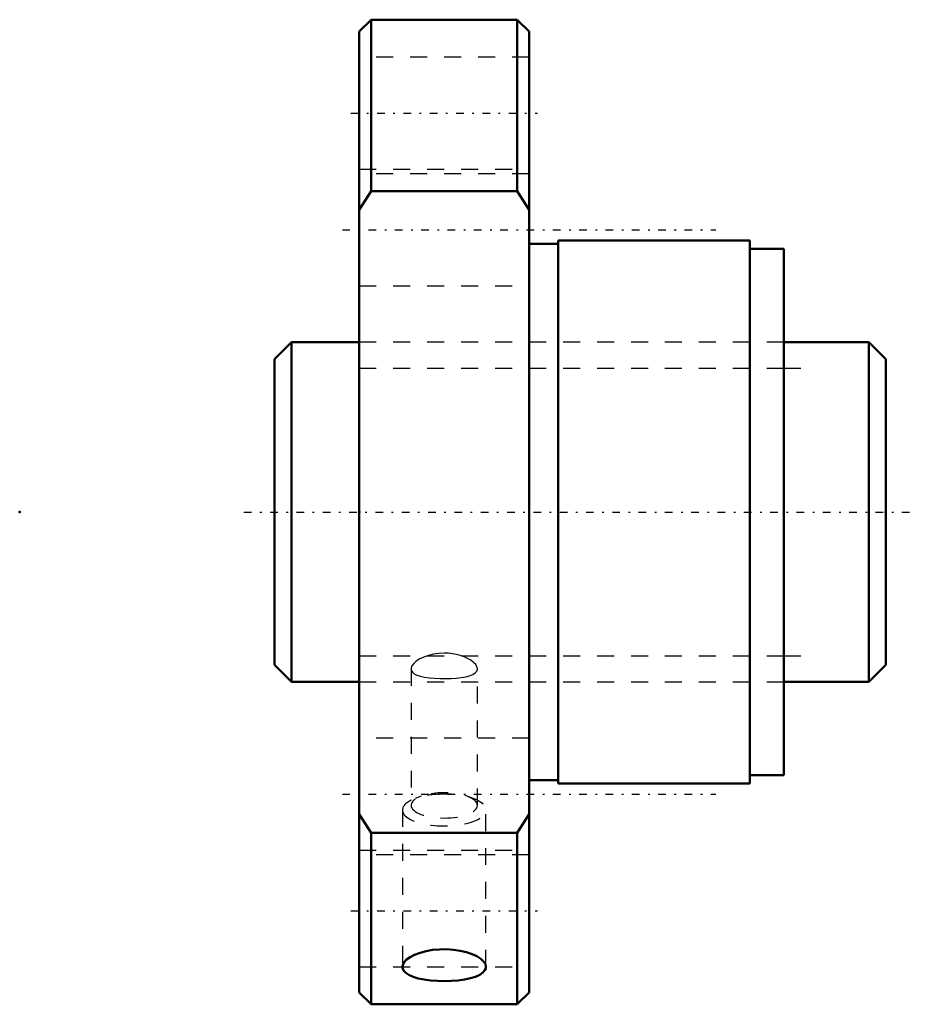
# Model space of a CAD drawing. Header units: millimetres. Extents: x -20 to 32.8, y -29 to 29.
import ezdxf

# ---------------------------------------------------------------- set-up
doc = ezdxf.new("R2010")
doc.units = ezdxf.units.MM
doc.linetypes.add('Center', pattern=[1.5, 0.45, -0.5, 0.05, -0.5])
doc.linetypes.add('Dashed', pattern=[2, 1, -1])
for name, color, linetype, lineweight in [('2d ConnectionPoints', 7, 'Continuous', 50), ('AM_0', 7, 'Continuous', 50), ('AM_5', 3, 'Continuous', 25), ('AM_7', 7, 'Center', 25), ('AM_9', 6, 'Dashed', 25)]:
    doc.layers.add(name, color=color, linetype=linetype, lineweight=lineweight)

# ---------------------------------------------------------------- blocks, each defined once
blk = doc.blocks.new('1_SDA_V_serieSDA2004V_4nut_0_in_SDA2004V_4G0_36LC0_0G000__4')
at = {"layer": 'AM_0'}
for p, q in [((0.7, 29), (0, 28.3)), ((9.3, 29), (0.7, 29)), ((0.7, 29), (0.7, 18.894)), ((10, 28.3), (9.3, 29)), ((9.3, 29), (9.3, 18.894)), ((0, 28.3), (0, -28.3)), ((10, 28.3), (10, -28.3)), ((0, 17.801), (0.7, 18.894)), ((0.7, 18.894), (9.3, 18.894)), ((9.3, 18.894), (10, 17.801)), ((11.7, 15.8), (10, 15.8)), ((11.7, 16), (11.7, -16)), ((23, 16), (11.7, 16)), ((23, 16), (23, -16)), ((25, 15.5), (23, 15.5)), ((25, 15.5), (25, -15.5)), ((23, -15.5), (25, -15.5)), ((10, -15.8), (11.7, -15.8)), ((11.7, -16), (23, -16)), ((0.7, -18.894), (0, -17.801)), ((10, -17.801), (9.3, -18.894)), ((0.7, -18.894), (0.7, -29)), ((9.3, -18.894), (0.7, -18.894)), ((9.3, -18.894), (9.3, -29)), ((0, -28.3), (0.7, -29)), ((9.3, -29), (10, -28.3)), ((0.7, -29), (9.3, -29))]:
    blk.add_line(p, q, dxfattribs=at)
for points in [[(7.458, -26.793), (7.424, -26.632), (7.32, -26.471), (7.152, -26.315), (6.922, -26.169), (6.638, -26.037), (6.307, -25.927), (5.938, -25.841), (5.543, -25.783), (5.133, -25.757), (4.72, -25.763), (4.315, -25.8), (3.93, -25.867), (3.574, -25.962), (3.259, -26.08), (2.992, -26.217), (2.782, -26.368), (2.636, -26.527), (2.556, -26.689), (2.542, -26.793)], [(2.542, -26.793), (2.546, -26.848), (2.605, -27), (2.732, -27.141), (2.922, -27.268), (3.172, -27.378), (3.473, -27.471), (3.819, -27.543), (4.198, -27.596), (4.6, -27.627), (5.013, -27.637), (5.424, -27.626), (5.823, -27.593), (6.199, -27.54), (6.541, -27.467), (6.841, -27.374), (7.088, -27.262), (7.276, -27.134), (7.4, -26.992), (7.444, -26.894), (7.458, -26.793)]]:
    blk.add_lwpolyline(points, dxfattribs=at)
at = {"layer": 'AM_7'}
for p, q in [((-0.5, 23.5), (10.5, 23.5)), ((-1, 16.617), (21, 16.617)), ((-1, -16.617), (21, -16.617)), ((-0.5, -23.5), (10.5, -23.5))]:
    blk.add_line(p, q, dxfattribs=at)
at = {"layer": 'AM_9'}
for p, q in [((10, 26.8), (0, 26.8)), ((0, 20.2), (10, 20.2)), ((10, 19.917), (0, 19.917)), ((0, 13.317), (10, 13.317)), ((25, 10), (0, 10)), ((3.05, -9.238), (3.05, -17.282)), ((6.95, -17.282), (6.95, -9.238)), ((0, -10), (25, -10)), ((10, -13.317), (0, -13.317)), ((3.642, -16.747), (3.287, -16.879)), ((6.713, -16.879), (6.358, -16.747)), ((2.542, -17.554), (2.542, -26.792)), ((7.458, -26.793), (7.458, -17.554)), ((0, -19.917), (10, -19.917)), ((10, -20.2), (0, -20.2)), ((0, -26.8), (10, -26.8))]:
    blk.add_line(p, q, dxfattribs=at)
for points in [[(5, -8.315), (4.676, -8.331), (4.362, -8.376), (4.065, -8.448), (3.795, -8.543), (3.556, -8.658), (3.357, -8.786), (3.203, -8.922), (3.101, -9.06), (3.054, -9.192), (3.05, -9.239)], [(6.95, -9.239), (6.929, -9.125), (6.855, -8.992), (6.73, -8.857), (6.559, -8.727), (6.341, -8.604), (6.086, -8.497), (5.797, -8.41), (5.485, -8.35), (5.244, -8.324), (5, -8.315)], [(3.05, -9.239), (3.061, -9.316), (3.122, -9.427), (3.234, -9.524), (3.395, -9.606), (3.6, -9.673), (3.848, -9.726), (4.129, -9.765), (4.436, -9.791), (4.76, -9.805), (5.085, -9.807), (5.407, -9.799), (5.716, -9.78), (6.004, -9.748), (6.268, -9.704), (6.496, -9.645), (6.686, -9.569), (6.827, -9.478), (6.915, -9.372), (6.95, -9.253), (6.95, -9.239)]]:
    blk.add_lwpolyline(points, dxfattribs=at)
for centre, major_axis, start_param, end_param in [((5, -17.554), (2.459, 0), 3.141593, 7.853982), ((5, -17.554), (2.459, 0), 1.570796, 3.141593), ((5, -17.282), (1.95, 0), 0, 3.141593), ((5, -17.282), (1.95, 0), 3.141593, 6.283185)]:
    blk.add_ellipse(centre, major_axis=major_axis, ratio=0.382683, start_param=start_param, end_param=end_param, dxfattribs=at)
blk = doc.blocks.new('2_000SDA2004V_40Shaft_0_in_SDA2004V_4G0_36LC0_0G000__4')
at = {"layer": 'AM_0'}
for p, q in [((-4, 10), (-5, 9)), ((0, 10), (-4, 10)), ((-4, 10), (-4, -10)), ((30, 10), (25, 10)), ((31, 9), (30, 10)), ((30, 10), (30, -10)), ((-5, 9), (-5, -9)), ((31, 9), (31, -9)), ((-5, -9), (-4, -10)), ((30, -10), (31, -9)), ((-4, -10), (0, -10)), ((25, -10), (30, -10))]:
    blk.add_line(p, q, dxfattribs=at)
at = {"layer": 'AM_5', "linetype": 'Dashed'}
for p, q in [((0, 8.4665), (25, 8.4665)), ((0, -8.4665), (25, -8.4665))]:
    blk.add_line(p, q, dxfattribs=at)
at = {"layer": 'AM_5'}
for p, q in [((25, 8.4665), (26, 8.4665)), ((25, -8.4665), (26, -8.4665))]:
    blk.add_line(p, q, dxfattribs=at)
at = {"layer": 'AM_7'}
blk.add_line((-6.8, 0), (32.8, 0), dxfattribs=at)
at = {"layer": 'AM_9'}
for p, q in [((25, 10), (0, 10)), ((0, -10), (25, -10))]:
    blk.add_line(p, q, dxfattribs=at)

msp = doc.modelspace()

# ---------------------------------------------------------------- linework, layer by layer
at = {"layer": '2d ConnectionPoints'}
for p in [(-20, 0), (0, 0), (31, 0)]:
    msp.add_point(p, dxfattribs=at)

# ---------------------------------------------------------------- block references
for name in ['1_SDA_V_serieSDA2004V_4nut_0_in_SDA2004V_4G0_36LC0_0G000__4', '2_000SDA2004V_40Shaft_0_in_SDA2004V_4G0_36LC0_0G000__4']:
    msp.add_blockref(name, (0, 0))

doc.saveas('drawing.dxf')
